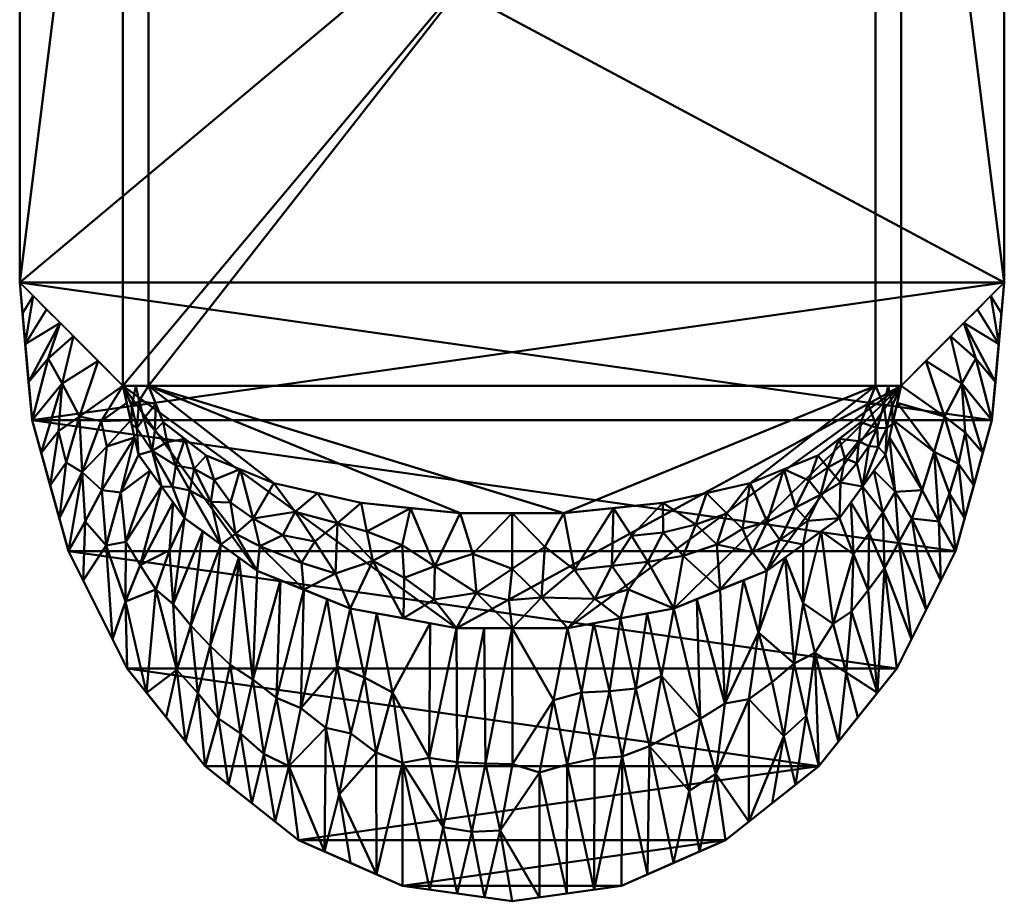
# Model space of a CAD drawing. Header units: millimetres. Extents: x -341 to 191, y -560 to 124.
# Tile 1 of 2: x -191 to 191, y -560 to -218. Entities that reach past the tile are written whole.
import ezdxf

# ---------------------------------------------------------------- set-up
doc = ezdxf.new("R2010")
doc.units = ezdxf.units.MM
doc.layers.add('P-SANR-FIXT', color=6, linetype='Continuous', lineweight=30)

# ---------------------------------------------------------------- blocks, each defined once
blk = doc.blocks.new('FamilyGeomCombination_9294-View 1')
at = {"layer": 'P-SANR-FIXT', "lineweight": 40}
mesh = blk.add_polyface(dxfattribs=at)
corners = [(191, -115.57, 400.5), (-191, -115.57, 400.5), (-191, -68.32, 417.7), (191, -68.32, 417.7)]
mesh.append_faces([[corners[k] for k in face] for face in [(2, 3, 0, 1)]])
mesh = blk.add_polyface(dxfattribs=at)
corners = [(191, -68.32, 417.7), (-191, -68.32, 417.7), (-191, -78.58, 445.89), (191, -78.58, 445.89)]
mesh.append_faces([[corners[k] for k in face] for face in [(3, 0, 1, 2)]])
mesh = blk.add_polyface(dxfattribs=at)
corners = [(-191, -320, 400.5), (-191, -320, 430.5), (-191, -120.86, 430.5), (-191, -78.58, 445.89), (-191, -68.32, 417.7), (-191, -115.57, 400.5)]
mesh.append_faces([[corners[k] for k in face] for face in [(0, 1, 2, 5)]], dxfattribs={"vtx2": -1})
mesh.append_faces([[corners[k] for k in face] for face in [(2, 3, 4, 5)]], dxfattribs={"vtx3": -1})
mesh = blk.add_polyface(dxfattribs=at)
corners = [(191, -320, 430.5), (191, -320, 400.5), (191, -115.57, 400.5), (191, -68.32, 417.7), (191, -78.58, 445.89), (191, -120.86, 430.5)]
mesh.append_faces([[corners[k] for k in face] for face in [(3, 4, 5, 2)]], dxfattribs={"vtx2": -1})
mesh.append_faces([[corners[k] for k in face] for face in [(5, 0, 1, 2)]], dxfattribs={"vtx3": -1})
mesh = blk.add_polyface(dxfattribs=at)
corners = [(191, -78.58, 445.89), (-191, -78.58, 445.89), (-191, -120.86, 430.5), (191, -120.86, 430.5)]
mesh.append_faces([[corners[k] for k in face] for face in [(2, 3, 0, 1)]])
mesh = blk.add_polyface(dxfattribs=at)
corners = [(-191, -115.57, 400.5), (191, -115.57, 400.5), (191, -320, 400.5), (186.21, -373.41, 400.5), (172.09, -424.13, 400.5), (149.33, -469.64, 400.5), (119.09, -507.64, 400.5), (82.87, -536.23, 400.5), (42.5, -553.98, 400.5), (0, -560, 400.5), (-42.5, -553.98, 400.5), (-82.87, -536.23, 400.5), (-119.09, -507.64, 400.5), (-149.33, -469.64, 400.5), (-172.09, -424.13, 400.5), (-186.21, -373.41, 400.5), (-191, -320, 400.5)]
mesh.append_faces([[corners[k] for k in face] for face in [(10, 8, 9)]], dxfattribs={"vtx0": -1})
mesh.append_faces([[corners[k] for k in face] for face in [(13, 5, 6, 12), (12, 6, 7, 11), (14, 4, 5, 13), (15, 3, 4, 14), (11, 7, 8, 10)]], dxfattribs={"vtx0": -1, "vtx2": -1})
mesh.append_faces([[corners[k] for k in face] for face in [(1, 2, 0)]], dxfattribs={"vtx1": -1})
mesh.append_faces([[corners[k] for k in face] for face in [(15, 16, 3)]], dxfattribs={"vtx1": -1, "vtx2": -1})
mesh.append_faces([[corners[k] for k in face] for face in [(2, 3, 16, 0)]], dxfattribs={"vtx1": -1, "vtx3": -1})
mesh = blk.add_polyface(dxfattribs=at)
corners = [(191, -120.86, 430.5), (-191, -120.86, 430.5), (-191, -320, 430.5), (-186.21, -373.41, 430.5), (-172.09, -424.13, 430.5), (-149.33, -469.64, 430.5), (-119.09, -507.64, 430.5), (-82.87, -536.23, 430.5), (-42.5, -553.98, 430.5), (0, -560, 430.5), (42.5, -553.98, 430.5), (82.87, -536.23, 430.5), (119.09, -507.64, 430.5), (149.33, -469.64, 430.5), (172.09, -424.13, 430.5), (186.21, -373.41, 430.5), (191, -320, 430.5)]
mesh.append_faces([[corners[k] for k in face] for face in [(15, 3, 14)]], dxfattribs={"vtx0": -1, "vtx1": -1})
mesh.append_faces([[corners[k] for k in face] for face in [(4, 13, 14, 3), (5, 12, 13, 4)]], dxfattribs={"vtx0": -1, "vtx2": -1})
mesh.append_faces([[corners[k] for k in face] for face in [(9, 10, 8)]], dxfattribs={"vtx1": -1})
mesh.append_faces([[corners[k] for k in face] for face in [(5, 6, 12)]], dxfattribs={"vtx1": -1, "vtx2": -1})
mesh.append_faces([[corners[k] for k in face] for face in [(15, 16, 2, 3), (11, 12, 6, 7), (10, 11, 7, 8)]], dxfattribs={"vtx1": -1, "vtx3": -1})
mesh.append_faces([[corners[k] for k in face] for face in [(16, 0, 1, 2)]], dxfattribs={"vtx3": -1})
mesh = blk.add_polyface(dxfattribs=at)
corners = [(-191, -320, 430.5), (-191, -320, 400.5), (-186.21, -373.41, 400.5), (-172.09, -424.13, 400.5), (-149.33, -469.64, 400.5), (-119.09, -507.64, 400.5), (-82.87, -536.23, 400.5), (-42.5, -553.98, 400.5), (0, -560, 400.5), (42.5, -553.98, 400.5), (82.87, -536.23, 400.5), (119.09, -507.64, 400.5), (149.33, -469.64, 400.5), (172.09, -424.13, 400.5), (186.21, -373.41, 400.5), (191, -320, 400.5), (191, -320, 430.5), (186.21, -373.41, 430.5), (172.09, -424.13, 430.5), (149.33, -469.64, 430.5), (119.09, -507.64, 430.5), (82.87, -536.23, 430.5), (42.5, -553.98, 430.5), (0, -560, 430.5), (-42.5, -553.98, 430.5), (-82.87, -536.23, 430.5), (-119.09, -507.64, 430.5), (-149.33, -469.64, 430.5), (-172.09, -424.13, 430.5), (-186.21, -373.41, 430.5), (187.82, -355.47, 430.5), (188.61, -346.7, 400.5), (179.15, -398.77, 400.5), (179.15, -398.77, 430.5), (134.21, -488.64, 400.5), (134.21, -488.64, 430.5), (100.98, -521.94, 400.5), (100.98, -521.94, 430.5), (160.71, -446.88, 400.5), (160.71, -446.88, 430.5), (62.69, -545.11, 400.5), (62.69, -545.11, 430.5), (21.25, -556.99, 430.5), (21.25, -556.99, 400.5), (-100.98, -521.94, 430.5), (-100.98, -521.94, 400.5), (-62.69, -545.11, 400.5), (-62.69, -545.11, 430.5), (-179.15, -398.77, 430.5), (-179.15, -398.77, 400.5), (-160.71, -446.88, 430.5), (-160.71, -446.88, 400.5), (-134.21, -488.64, 430.5), (-134.21, -488.64, 400.5), (-187.82, -355.47, 430.5), (-188.61, -346.7, 400.5), (-21.25, -556.99, 430.5), (-21.25, -556.99, 400.5)]
mesh.append_faces([[corners[k] for k in face] for face in [(54, 2, 29), (2, 54, 55), (0, 55, 54)]], dxfattribs={"vtx0": -1, "vtx1": -1})
mesh.append_faces([[corners[k] for k in face] for face in [(32, 33, 18, 13), (34, 35, 20, 11), (47, 46, 7, 24), (36, 37, 21, 10), (39, 38, 13, 18), (23, 8, 43, 42), (38, 39, 19, 12), (40, 41, 22, 9), (14, 17, 33, 32), (9, 22, 42, 43), (10, 21, 41, 40), (11, 20, 37, 36), (12, 19, 35, 34), (57, 56, 24, 7), (30, 14, 31), (8, 23, 56, 57)]], dxfattribs={"vtx0": -1, "vtx2": -1})
mesh.append_faces([[corners[k] for k in face] for face in [(30, 17, 14), (16, 30, 31)]], dxfattribs={"vtx1": -1, "vtx2": -1})
mesh.append_faces([[corners[k] for k in face] for face in [(52, 27, 4, 53), (50, 28, 3, 51), (27, 50, 51, 4), (26, 52, 53, 5), (6, 46, 47, 25), (45, 6, 25, 44), (49, 3, 28, 48), (48, 29, 2, 49), (44, 26, 5, 45)]], dxfattribs={"vtx1": -1, "vtx3": -1})
mesh.append_faces([[corners[k] for k in face] for face in [(0, 1, 55), (31, 15, 16)]], dxfattribs={"vtx2": -1})

msp = doc.modelspace()

# ---------------------------------------------------------------- block references
at = {"layer": 'P-SANR-FIXT', "lineweight": 40}
msp.add_blockref('FamilyGeomCombination_9294-View 1', (0, 0), dxfattribs=at)

# ---------------------------------------------------------------- meshes
mesh = msp.add_polyface(dxfattribs=at)
corners = [(191, -320, 400), (191, 0, 400), (-191, 0, 400), (-191, -320, 400), (-186.21, -373.41, 400), (-172.09, -424.13, 400), (-149.33, -469.64, 400), (-119.09, -507.64, 400), (-82.87, -536.23, 400), (-42.5, -553.98, 400), (0, -560, 400), (42.5, -553.98, 400), (82.87, -536.23, 400), (119.09, -507.64, 400), (149.33, -469.64, 400), (172.09, -424.13, 400), (186.21, -373.41, 400)]
mesh.append_faces([[corners[k] for k in face] for face in [(3, 1, 2)]], dxfattribs={"vtx0": -1})
mesh.append_faces([[corners[k] for k in face] for face in [(5, 14, 15, 4), (6, 13, 14, 5)]], dxfattribs={"vtx0": -1, "vtx2": -1})
mesh.append_faces([[corners[k] for k in face] for face in [(4, 15, 16, 0)]], dxfattribs={"vtx0": -1, "vtx3": -1})
mesh.append_faces([[corners[k] for k in face] for face in [(11, 12, 9, 10)]], dxfattribs={"vtx1": -1})
mesh.append_faces([[corners[k] for k in face] for face in [(7, 8, 13, 6)]], dxfattribs={"vtx1": -1, "vtx2": -1})
mesh.append_faces([[corners[k] for k in face] for face in [(12, 13, 8, 9), (0, 1, 3, 4)]], dxfattribs={"vtx1": -1, "vtx3": -1})
mesh = msp.add_polyface(dxfattribs=at)
corners = [(-191, -320, 400), (-191, 0, 400), (-151, 0, 183.51)]
mesh.append_faces([[corners[k] for k in face] for face in [(1, 2, 0)]])
mesh = msp.add_polyface(dxfattribs=at)
corners = [(-151, 0, 183.51), (-151, -360, 183.51), (-191, -320, 400)]
mesh.append_faces([[corners[k] for k in face] for face in [(0, 1, 2)]])
mesh = msp.add_polyface(dxfattribs=at)
corners = [(151, 0, 183.51), (151, -360, 183.51), (144.88, -386.76, 183.51), (127.03, -411.36, 183.51), (98.88, -431.8, 183.51), (62.73, -446.42, 183.51), (21.49, -454.03, 183.51), (-21.49, -454.03, 183.51), (-62.73, -446.42, 183.51), (-98.88, -431.8, 183.51), (-127.03, -411.36, 183.51), (-144.88, -386.76, 183.51), (-151, -360, 183.51), (-151, 0, 183.51)]
mesh.append_faces([[corners[k] for k in face] for face in [(1, 6, 7, 12)]], dxfattribs={"vtx0": -1, "vtx2": -1, "vtx3": -1})
mesh.append_faces([[corners[k] for k in face] for face in [(1, 4, 5, 6), (12, 7, 8, 9)]], dxfattribs={"vtx0": -1, "vtx3": -1})
mesh.append_faces([[corners[k] for k in face] for face in [(3, 4, 1, 2), (0, 1, 12, 13)]], dxfattribs={"vtx1": -1})
mesh.append_faces([[corners[k] for k in face] for face in [(10, 11, 12, 9)]], dxfattribs={"vtx2": -1})
mesh = msp.add_polyface(dxfattribs=at)
corners = [(151, 0, 183.51), (-151, 0, 183.51), (-151, -360, 183.51), (-144.88, -386.76, 183.51), (-127.03, -411.36, 183.51), (-98.88, -431.8, 183.51), (-62.73, -446.42, 183.51), (-21.49, -454.03, 183.51), (21.49, -454.03, 183.51), (62.73, -446.42, 183.51), (98.88, -431.8, 183.51), (127.03, -411.36, 183.51), (144.88, -386.76, 183.51), (151, -360, 183.51)]
mesh.append_faces([[corners[k] for k in face] for face in [(2, 0, 1)]], dxfattribs={"vtx0": -1})
mesh.append_faces([[corners[k] for k in face] for face in [(10, 13, 9)]], dxfattribs={"vtx0": -1, "vtx1": -1})
mesh.append_faces([[corners[k] for k in face] for face in [(13, 7, 8, 9)]], dxfattribs={"vtx0": -1, "vtx3": -1})
mesh.append_faces([[corners[k] for k in face] for face in [(6, 7, 2, 5)]], dxfattribs={"vtx1": -1, "vtx2": -1})
mesh.append_faces([[corners[k] for k in face] for face in [(13, 0, 2, 7)]], dxfattribs={"vtx1": -1, "vtx2": -1, "vtx3": -1})
mesh.append_faces([[corners[k] for k in face] for face in [(11, 12, 13, 10)]], dxfattribs={"vtx2": -1})
mesh.append_faces([[corners[k] for k in face] for face in [(2, 3, 4, 5)]], dxfattribs={"vtx3": -1})
mesh = msp.add_polyface(dxfattribs=at)
corners = [(-141, 0), (-141, -360), (-151, -360, 183.51), (-151, 0, 183.51)]
mesh.append_faces([[corners[k] for k in face] for face in [(3, 0, 1, 2)]])
mesh = msp.add_polyface(dxfattribs=at)
corners = [(141, 0), (141, -360), (135.29, -374.09), (118.62, -387.03), (92.34, -397.79), (58.57, -405.48), (20.07, -409.49), (-20.07, -409.49), (-58.57, -405.48), (-92.34, -397.79), (-118.62, -387.03), (-135.29, -374.09), (-141, -360), (-141, 0)]
mesh.append_faces([[corners[k] for k in face] for face in [(0, 12, 13)]], dxfattribs={"vtx0": -1})
mesh.append_faces([[corners[k] for k in face] for face in [(12, 6, 7)]], dxfattribs={"vtx0": -1, "vtx2": -1})
mesh.append_faces([[corners[k] for k in face] for face in [(12, 0, 1, 6)]], dxfattribs={"vtx0": -1, "vtx2": -1, "vtx3": -1})
mesh.append_faces([[corners[k] for k in face] for face in [(1, 4, 5, 6), (12, 7, 8, 9)]], dxfattribs={"vtx0": -1, "vtx3": -1})
mesh.append_faces([[corners[k] for k in face] for face in [(3, 4, 1, 2)]], dxfattribs={"vtx1": -1})
mesh.append_faces([[corners[k] for k in face] for face in [(10, 11, 12, 9)]], dxfattribs={"vtx2": -1})
mesh = msp.add_polyface(dxfattribs=at)
corners = [(141, -360), (141, 0), (151, 0, 183.51), (151, -360, 183.51)]
mesh.append_faces([[corners[k] for k in face] for face in [(2, 3, 0, 1)]])
mesh = msp.add_polyface(dxfattribs=at)
corners = [(191, 0, 400), (191, -320, 400), (151, 0, 183.51)]
mesh.append_faces([[corners[k] for k in face] for face in [(1, 2, 0)]])
mesh = msp.add_polyface(dxfattribs=at)
corners = [(151, -360, 183.51), (151, 0, 183.51), (191, -320, 400)]
mesh.append_faces([[corners[k] for k in face] for face in [(0, 1, 2)]])
mesh = msp.add_polyface(dxfattribs=at)
corners = [(-179.15, -398.77, 400), (-173, -389.77, 345.68), (-175.62, -411.45, 400), (-166.4, -435.51, 400), (-165.59, -412.64, 346.61), (-157.51, -421.98, 327.77), (-151, -360, 183.51), (-167.85, -371.9, 291.62), (-160.58, -350.42, 235.34), (-182.68, -386.09, 400), (-174.5, -359.12, 318.79), (-176, -377.64, 345.95), (-179.89, -349.49, 344.28), (-175.36, -335.64, 315.37), (-170.15, -340.85, 287.16), (-166.76, -393.5, 317.35), (-172.09, -424.13, 400), (-160.71, -446.88, 400), (-155.02, -458.26, 400), (-185.79, -325.21, 371.79), (-180.58, -330.42, 343.58), (-188.86, -343.91, 400), (-187.53, -358.66, 400), (-189.93, -331.95, 400), (-191, -320, 400), (-186.21, -373.41, 400), (-157.2, -383.55, 246.52), (-159.36, -373.74, 243.67), (-147.94, -373.38, 183.51), (-159.07, -400.5, 289.78), (-151.82, -401.42, 255.42)]
mesh.append_faces([[corners[k] for k in face] for face in [(0, 1, 2), (6, 7, 8), (8, 10, 14), (21, 13, 22), (2, 15, 16)]], dxfattribs={"vtx0": -1, "vtx1": -1})
mesh.append_faces([[corners[k] for k in face] for face in [(3, 4, 5), (9, 10, 11), (15, 4, 16), (11, 1, 0), (8, 7, 10), (11, 7, 1), (22, 13, 12), (14, 10, 12), (25, 12, 10), (26, 15, 27), (27, 15, 7), (7, 15, 1), (15, 2, 1), (10, 7, 11), (6, 27, 7), (26, 27, 28), (15, 26, 29), (29, 30, 5), (15, 29, 4), (5, 4, 29)]], dxfattribs={"vtx0": -1, "vtx1": -1, "vtx2": -1})
mesh.append_faces([[corners[k] for k in face] for face in [(12, 13, 14), (21, 20, 13), (12, 25, 22), (11, 0, 9)]], dxfattribs={"vtx0": -1, "vtx2": -1})
mesh.append_faces([[corners[k] for k in face] for face in [(17, 3, 5, 18), (19, 20, 21), (21, 23, 19), (9, 25, 10), (3, 16, 4)]], dxfattribs={"vtx1": -1, "vtx2": -1})
mesh.append_faces([[corners[k] for k in face] for face in [(23, 24, 19)]], dxfattribs={"vtx2": -1})
mesh = msp.add_polyface(dxfattribs=at)
corners = [(159.07, -400.5, 289.78), (147.94, -373.38, 183.51), (163.74, -385.67, 287.35), (165.59, -412.64, 346.61), (169.74, -401.76, 347.65), (175.87, -378.21, 345.94), (174.5, -359.12, 318.79), (182.68, -386.09, 400), (185.79, -325.21, 371.79), (189.93, -331.95, 400), (188.86, -343.91, 400), (179.89, -349.49, 344.28), (170.15, -340.85, 287.16), (175.36, -335.64, 315.37), (167.85, -371.9, 291.62), (173.21, -390.29, 347.61), (160.58, -350.42, 235.34), (151, -360, 183.51), (146.41, -380.07, 183.51), (149.47, -366.69, 183.51), (179.15, -398.77, 400), (186.21, -373.41, 400), (187.53, -358.66, 400), (180.58, -330.42, 343.58), (191, -320, 400), (148.6, -401.19, 239.29), (140.42, -392.91, 183.51), (144.88, -386.76, 183.51), (143.81, -409.13, 237.97), (135.96, -399.06, 183.51), (175.62, -411.45, 400), (155.14, -411.52, 294.13)]
mesh.append_faces([[corners[k] for k in face] for face in [(12, 6, 16), (21, 11, 22)]], dxfattribs={"vtx0": -1, "vtx1": -1})
mesh.append_faces([[corners[k] for k in face] for face in [(0, 1, 2), (3, 2, 4), (5, 6, 7), (14, 5, 15), (2, 19, 14), (14, 16, 6), (6, 11, 21), (11, 13, 22), (6, 12, 11), (26, 25, 28), (3, 0, 2), (25, 18, 0), (15, 2, 14), (15, 30, 4), (0, 31, 25), (6, 5, 14), (15, 4, 2), (20, 15, 5)]], dxfattribs={"vtx0": -1, "vtx1": -1, "vtx2": -1})
mesh.append_faces([[corners[k] for k in face] for face in [(8, 9, 10), (11, 12, 13), (0, 18, 1), (10, 23, 8), (10, 13, 23), (25, 26, 27), (25, 27, 18), (28, 29, 26), (6, 21, 7), (2, 1, 19)]], dxfattribs={"vtx0": -1, "vtx2": -1})
mesh.append_faces([[corners[k] for k in face] for face in [(17, 16, 14), (7, 20, 5), (10, 22, 13), (19, 17, 14), (20, 30, 15)]], dxfattribs={"vtx1": -1, "vtx2": -1})
mesh.append_faces([[corners[k] for k in face] for face in [(8, 24, 9)]], dxfattribs={"vtx2": -1})
mesh = msp.add_polyface(dxfattribs=at)
corners = [(-159.36, -373.74, 243.67), (-151, -360, 183.51), (-149.47, -366.69, 183.51), (-117.16, -460.95, 289.22), (-124.54, -453, 287.46), (-112.96, -421.58, 183.51), (-105.92, -426.69, 183.51), (-98.88, -431.8, 183.51), (-100.52, -473.97, 288.23), (-131.49, -405.21, 183.51), (-144.2, -429.58, 290.69), (-135.96, -399.06, 183.51), (-149.94, -443.69, 344.9), (-149.77, -420.58, 291.16), (-151.82, -401.42, 255.42), (-157.51, -421.98, 327.77), (-157.2, -383.55, 246.52), (-146.41, -380.07, 183.51), (-159.07, -400.5, 289.78), (-71.77, -442.76, 183.51), (-81.94, -485.15, 287.6), (-80.81, -439.11, 183.51), (-140.42, -392.91, 183.51), (-131.46, -444.77, 286.01), (-138.19, -439.12, 292.87), (-132.86, -423.86, 236.9), (-89.84, -435.45, 183.51), (-91.41, -481.11, 290.74), (-144.88, -386.76, 183.51), (-147.94, -373.38, 183.51), (-155.02, -458.26, 400), (-127.03, -411.36, 183.51), (-130.06, -470.28, 342.61), (-109.29, -468.31, 290.54), (-62.73, -446.42, 183.51), (-67.89, -468.88, 237.33), (-119.99, -416.47, 183.51), (-57.21, -473.22, 238.79), (-52.42, -448.32, 183.51), (-141.77, -479.14, 400)]
mesh.append_faces([[corners[k] for k in face] for face in [(9, 10, 11), (19, 20, 21), (28, 14, 17), (31, 25, 9), (34, 35, 19), (36, 23, 31)]], dxfattribs={"vtx0": -1, "vtx1": -1})
mesh.append_faces([[corners[k] for k in face] for face in [(3, 4, 5), (10, 12, 13), (14, 13, 15), (16, 17, 18), (17, 14, 18), (13, 14, 22), (23, 24, 25), (13, 12, 15), (30, 15, 12), (10, 24, 12), (13, 11, 10), (9, 25, 10), (23, 25, 31), (10, 25, 24), (32, 23, 4), (3, 6, 33), (23, 36, 4), (39, 12, 24), (24, 23, 32)]], dxfattribs={"vtx0": -1, "vtx1": -1, "vtx2": -1})
mesh.append_faces([[corners[k] for k in face] for face in [(0, 1, 2), (16, 29, 17), (14, 28, 22), (8, 7, 26), (37, 34, 38)]], dxfattribs={"vtx0": -1, "vtx2": -1})
mesh.append_faces([[corners[k] for k in face] for face in [(6, 7, 8), (5, 6, 3), (26, 21, 27), (22, 11, 13), (36, 5, 4), (2, 29, 0)]], dxfattribs={"vtx1": -1, "vtx2": -1})
mesh = msp.add_polyface(dxfattribs=at)
corners = [(-141, -360), (-135.29, -374.09), (-118.62, -387.03), (-92.34, -397.79), (-58.57, -405.48), (-20.07, -409.49), (20.07, -409.49), (58.57, -405.48), (92.34, -397.79), (118.62, -387.03), (135.29, -374.09), (141, -360), (151, -360, 183.51), (144.88, -386.76, 183.51), (127.03, -411.36, 183.51), (98.88, -431.8, 183.51), (62.73, -446.42, 183.51), (21.49, -454.03, 183.51), (-21.49, -454.03, 183.51), (-62.73, -446.42, 183.51), (-98.88, -431.8, 183.51), (-127.03, -411.36, 183.51), (-144.88, -386.76, 183.51), (-151, -360, 183.51), (-142.78, -372.68, 77.89), (-135.96, -399.06, 183.51), (-130.39, -390.98, 81.38), (-139.54, -385.21, 116.33), (-116.8, -405, 100.21), (-146, -360, 91.76), (-147.58, -374.98, 183.51), (-105.48, -392.41), (-100.38, -411.5, 85.9), (-76.5, -420.41, 85.56), (-54.04, -427.91, 94.18), (-39.32, -407.49), (-29.99, -430.01, 87.83), (0, -430.99, 85.59), (-42.11, -450.22, 183.51), (-145.5, -376.54, 136.53), (-147.43, -367.87, 130.51), (-144.68, -365.94, 77.42), (24.24, -431.4, 91.36), (42.11, -450.22, 183.51), (52.69, -428.29, 94.67), (79.51, -421.65, 95.67), (39.32, -407.49), (99.02, -412.77, 89.17), (112.96, -421.58, 183.51), (119.67, -402.32, 96.31), (133.8, -390.03, 98.32), (141.63, -376.45, 84.74), (146, -360, 91.76), (147.58, -374.98, 183.51), (105.48, -392.41), (145.43, -376.39, 134.82), (144.27, -367.48, 75.94), (138.14, -367.04), (147.44, -367.86, 130.59), (142.06, -383.75, 133.78), (135.96, -399.06, 183.51), (138.42, -383.5, 94.67), (126.95, -380.56), (134.58, -381.56, 47.99), (129.07, -388.11, 54.75), (127.48, -397.6, 105.62), (-112.96, -421.58, 183.51), (-138.14, -367.04), (-131.66, -399.24, 140.66), (-125.02, -400.66, 111.02), (-126.95, -380.56), (-123.35, -392.3, 52.16), (-115.51, -396.52, 46.93), (-109.22, -405.28, 76.44), (-107.29, -417.41, 135.07), (-97.77, -422.22, 133.62), (-80.81, -439.11, 183.51), (-88.95, -417.95, 93.96), (-75.45, -401.63), (-67.67, -413.33, 42.78), (-84.12, -408.98, 42.78), (-81.64, -428.73, 131.95), (-68.54, -432.88, 131.35), (-56.32, -416.61, 47.09), (-42.67, -421.9, 60.33), (-41.81, -434.48, 112.9), (-30.22, -442.96, 141.6), (0, -454.03, 183.51), (-13.73, -440.33, 125.12), (-15.19, -425.19, 63.42), (-138.61, -377.52, 57.09), (-133.74, -381.89, 43.68), (0, -409.49), (11.45, -442.22, 132.4), (12.76, -422.5, 52), (32.09, -442.71, 141.55), (38.68, -429.88, 91.64), (46.33, -418.27, 47.15), (58.7, -416.97, 50.61), (75.45, -401.63), (66.45, -425.96, 97.99), (71.28, -413.78, 48.7), (83.29, -409.55, 44.34), (45.21, -439.05, 134.57), (89.42, -415.57, 83.3), (80.81, -439.11, 183.51), (93.37, -424.62, 135.18), (103.95, -419.77, 137.42), (109.96, -407.3, 89.62), (115.2, -396.77, 47.35), (122.59, -391.7, 45.02), (114.71, -412.42, 133.46), (-1.27, -443.17, 135.27)]
mesh.append_faces([[corners[k] for k in face] for face in [(76, 82, 19), (30, 39, 22), (25, 68, 21), (22, 27, 25), (23, 40, 30), (11, 56, 57), (12, 58, 52), (14, 65, 60), (21, 69, 66), (20, 75, 76), (38, 86, 18), (70, 91, 1), (87, 93, 17), (62, 110, 9)]], dxfattribs={"vtx0": -1, "vtx1": -1})
mesh.append_faces([[corners[k] for k in face] for face in [(85, 34, 84), (91, 70, 26), (80, 32, 3), (41, 39, 40), (90, 27, 24), (72, 73, 28), (27, 68, 25), (83, 84, 34), (90, 91, 27), (71, 72, 28), (79, 83, 34), (74, 75, 20), (69, 21, 68), (28, 69, 71), (28, 73, 74), (78, 79, 80), (88, 18, 86), (86, 38, 85), (42, 95, 93), (27, 22, 39), (98, 44, 97), (62, 64, 110), (77, 81, 75), (106, 47, 107), (51, 55, 59), (44, 103, 96), (100, 44, 98), (111, 108, 49), (49, 110, 65), (80, 79, 33), (24, 39, 41), (52, 58, 56), (68, 27, 26), (42, 94, 6), (89, 37, 88), (40, 39, 30), (27, 39, 24), (40, 29, 41), (41, 67, 24), (95, 96, 103), (45, 102, 104), (47, 106, 104), (108, 109, 49), (44, 96, 97), (107, 108, 111), (15, 106, 107), (61, 63, 51), (50, 63, 61), (60, 50, 61), (58, 53, 55), (59, 55, 13), (55, 51, 56), (51, 57, 56), (56, 58, 55), (61, 51, 59), (60, 61, 59), (62, 63, 64), (64, 63, 50), (51, 63, 10), (65, 64, 50), (49, 109, 110), (60, 65, 50), (14, 49, 65), (74, 66, 28), (69, 68, 26), (69, 26, 71), (69, 28, 66), (70, 71, 26), (71, 2, 72), (73, 31, 32), (31, 73, 72), (73, 32, 74), (75, 74, 32), (32, 77, 75), (76, 81, 82), (80, 33, 77), (81, 77, 33), (83, 79, 4), (82, 79, 34), (32, 80, 77), (81, 33, 82), (75, 81, 76), (79, 82, 33), (34, 19, 82), (84, 36, 85), (83, 35, 84), (35, 36, 84), (86, 85, 36), (38, 34, 85), (87, 112, 93), (36, 89, 88), (36, 88, 86), (37, 93, 112), (36, 5, 89), (89, 92, 37), (67, 90, 24), (91, 90, 1), (27, 91, 26), (94, 93, 37), (93, 94, 42), (92, 94, 37), (93, 95, 17), (95, 42, 96), (42, 46, 96), (97, 96, 46), (98, 97, 7), (45, 100, 101), (98, 101, 100), (105, 100, 45), (45, 101, 102), (16, 44, 100), (7, 101, 98), (101, 99, 102), (104, 8, 47), (16, 103, 44), (95, 103, 43), (8, 104, 102), (106, 45, 104), (45, 106, 105), (107, 47, 108), (47, 54, 108), (54, 109, 108), (110, 109, 9), (110, 64, 65), (14, 111, 49), (107, 111, 48), (87, 88, 112), (37, 112, 88)]], dxfattribs={"vtx0": -1, "vtx1": -1, "vtx2": -1})
mesh.append_faces([[corners[k] for k in face] for face in [(89, 5, 92), (103, 16, 43), (101, 7, 99), (111, 14, 48), (55, 53, 13), (47, 8, 54), (59, 13, 60), (90, 67, 1), (71, 70, 2), (79, 78, 4), (94, 92, 6), (100, 105, 16), (109, 54, 9)]], dxfattribs={"vtx0": -1, "vtx2": -1})
mesh.append_faces([[corners[k] for k in face] for face in [(0, 67, 41), (35, 5, 36), (23, 29, 40), (31, 3, 32), (87, 18, 88), (38, 19, 34), (29, 0, 41), (6, 46, 42), (43, 17, 95), (10, 57, 51), (12, 53, 58), (11, 52, 56), (62, 10, 63), (2, 31, 72), (20, 66, 74), (3, 78, 80), (4, 35, 83), (46, 7, 97), (99, 8, 102), (15, 105, 106), (48, 15, 107)]], dxfattribs={"vtx1": -1, "vtx2": -1})
mesh = msp.add_polyface(dxfattribs=at)
corners = [(112.96, -421.58, 183.51), (119.99, -416.47, 183.51), (112.99, -444.4, 239.91), (124.56, -452.42, 286.09), (117.5, -463.61, 296.3), (144.53, -430.79, 294.82), (138.15, -439.29, 293.15), (138.59, -417.27, 238.89), (89.84, -435.45, 183.51), (82.62, -483.29, 284.26), (80.81, -439.11, 183.51), (132.47, -425.3, 239.52), (131.7, -447.57, 293.53), (155.14, -411.52, 294.13), (150.07, -420.65, 292.58), (148.6, -401.19, 239.29), (109.47, -467.82, 289.75), (105.92, -426.69, 183.51), (165.59, -412.64, 346.61), (169.74, -401.76, 347.65), (172.09, -424.13, 400), (143.81, -409.13, 237.97), (159.07, -400.5, 289.78), (155.02, -458.26, 400), (149.33, -469.64, 400), (71.77, -442.76, 183.51), (95.66, -455.75, 238.06), (98.88, -431.8, 183.51), (127.03, -411.36, 183.51), (141.77, -479.14, 400), (131.49, -405.21, 183.51), (135.96, -399.06, 183.51), (160.71, -446.88, 400), (166.4, -435.51, 400), (175.62, -411.45, 400)]
mesh.append_faces([[corners[k] for k in face] for face in [(8, 9, 10), (32, 13, 33), (30, 11, 28)]], dxfattribs={"vtx0": -1, "vtx1": -1})
mesh.append_faces([[corners[k] for k in face] for face in [(3, 4, 2), (5, 6, 7), (11, 6, 12), (11, 7, 6), (13, 14, 15), (16, 17, 2), (18, 19, 20), (15, 14, 21), (14, 5, 21), (13, 22, 18), (23, 5, 14), (3, 1, 11), (16, 26, 17), (5, 29, 6), (11, 12, 3), (11, 30, 7), (21, 7, 31), (7, 21, 5), (14, 13, 32), (13, 18, 33), (2, 1, 3)]], dxfattribs={"vtx0": -1, "vtx1": -1, "vtx2": -1})
mesh.append_faces([[corners[k] for k in face] for face in [(5, 23, 24), (9, 25, 10), (26, 8, 27), (26, 27, 17), (11, 1, 28), (14, 32, 23), (18, 20, 33)]], dxfattribs={"vtx0": -1, "vtx2": -1})
mesh.append_faces([[corners[k] for k in face] for face in [(0, 1, 2), (17, 0, 2), (34, 20, 19), (30, 31, 7)]], dxfattribs={"vtx1": -1, "vtx2": -1})
mesh = msp.add_polyface(dxfattribs=at)
corners = [(-109.29, -468.31, 290.54), (-105.38, -494.85, 344.06), (-113.92, -489.13, 347.69), (-130.06, -470.28, 342.61), (-141.77, -479.14, 400), (-138.19, -439.12, 292.87), (-72.24, -492.72, 293.72), (-86.63, -507.62, 343.1), (-81.94, -485.15, 287.6), (-110.03, -514.79, 400), (-100.98, -521.94, 400), (-91.41, -481.11, 290.74), (-96.22, -502.84, 346.47), (-100.52, -473.97, 288.23), (-121.88, -479.24, 342.69), (-126.65, -498.14, 400), (-149.94, -443.69, 344.9), (-149.33, -469.64, 400), (-105.92, -426.69, 183.51), (-134.21, -488.64, 400), (-155.02, -458.26, 400), (-80.81, -439.11, 183.51), (-124.54, -453, 287.46), (-117.16, -460.95, 289.22), (-119.09, -507.64, 400), (-91.93, -529.08, 400), (-67, -518.6, 344.42), (-72.78, -540.67, 400), (-89.84, -435.45, 183.51), (-71.77, -442.76, 183.51), (-67.89, -468.88, 237.33), (-82.87, -536.23, 400), (-62.54, -494.86, 289.52)]
mesh.append_faces([[corners[k] for k in face] for face in [(9, 1, 10), (20, 16, 17), (25, 7, 31), (24, 2, 9)]], dxfattribs={"vtx0": -1, "vtx1": -1})
mesh.append_faces([[corners[k] for k in face] for face in [(0, 1, 2), (3, 4, 5), (6, 7, 8), (11, 12, 13), (14, 15, 3), (18, 13, 0), (12, 10, 1), (11, 21, 8), (3, 22, 14), (22, 23, 14), (9, 2, 1), (13, 1, 0), (14, 2, 24), (1, 13, 12), (7, 12, 11), (7, 25, 12), (8, 7, 11), (6, 26, 27), (13, 28, 11), (29, 30, 8), (8, 30, 6), (2, 14, 23), (2, 23, 0), (30, 32, 6), (27, 7, 6)]], dxfattribs={"vtx0": -1, "vtx1": -1, "vtx2": -1})
mesh.append_faces([[corners[k] for k in face] for face in [(16, 4, 17), (3, 15, 19), (14, 24, 15)]], dxfattribs={"vtx0": -1, "vtx2": -1})
mesh.append_faces([[corners[k] for k in face] for face in [(19, 4, 3), (25, 10, 12), (27, 31, 7)]], dxfattribs={"vtx1": -1, "vtx2": -1})
mesh = msp.add_polyface(dxfattribs=at)
corners = [(73.02, -489.28, 286.99), (63.29, -494.38, 289.12), (57.97, -472.56, 237.87), (109.47, -467.82, 289.75), (114.08, -488.11, 345.69), (105.41, -496.01, 346.74), (68.72, -517.09, 342.87), (82.62, -483.29, 284.26), (95.66, -455.75, 238.06), (91.92, -481.62, 292.62), (100.91, -474.98, 291.18), (91.93, -529.08, 400), (79.03, -510.57, 339.95), (82.87, -536.23, 400), (72.78, -540.67, 400), (129.68, -471.23, 343.77), (141.77, -479.14, 400), (134.21, -488.64, 400), (117.5, -463.61, 296.3), (126.65, -498.14, 400), (138.15, -439.29, 293.15), (131.7, -447.57, 293.53), (62.73, -446.42, 183.51), (71.77, -442.76, 183.51), (62.69, -545.11, 400), (89.84, -435.45, 183.51), (110.03, -514.79, 400), (100.98, -521.94, 400), (119.09, -507.64, 400), (124.56, -452.42, 286.09), (112.99, -444.4, 239.91), (144.53, -430.79, 294.82), (149.33, -469.64, 400)]
mesh.append_faces([[corners[k] for k in face] for face in [(24, 6, 14), (27, 5, 26), (26, 4, 28)]], dxfattribs={"vtx0": -1, "vtx1": -1})
mesh.append_faces([[corners[k] for k in face] for face in [(0, 1, 2), (3, 4, 5), (6, 1, 0), (7, 8, 9), (10, 9, 8), (5, 11, 9), (18, 15, 19), (3, 18, 4), (11, 12, 9), (20, 16, 21), (14, 6, 12), (6, 0, 12), (7, 12, 0), (7, 9, 12), (7, 0, 23), (25, 8, 7), (26, 5, 4), (3, 5, 10), (4, 18, 28), (21, 15, 29), (30, 18, 3), (15, 18, 29), (8, 3, 10), (15, 21, 16), (9, 10, 5)]], dxfattribs={"vtx0": -1, "vtx1": -1, "vtx2": -1})
mesh.append_faces([[corners[k] for k in face] for face in [(12, 13, 14), (15, 16, 17), (12, 11, 13), (0, 22, 23), (15, 17, 19), (31, 32, 16)]], dxfattribs={"vtx0": -1, "vtx2": -1})
mesh.append_faces([[corners[k] for k in face] for face in [(27, 11, 5), (19, 28, 18)]], dxfattribs={"vtx1": -1, "vtx2": -1})
mesh = msp.add_polyface(dxfattribs=at)
corners = [(-52.59, -549.55, 400), (-42.46, -506.3, 300.25), (-42.5, -553.98, 400), (-52.71, -502.31, 298.06), (-57.21, -473.22, 238.79), (-46.36, -478.99, 244.66), (-62.54, -494.86, 289.52), (-32.15, -504.31, 291.34), (-31.8, -452.13, 183.51), (-21.49, -454.03, 183.51), (-21.25, -556.99, 400), (-31.88, -555.49, 400), (-26.69, -531.27, 345.35), (-21.28, -506.03, 291.4), (-10.74, -454.03, 183.51), (-10.32, -506.5, 290.33), (0, -454.03, 183.51), (0.23, -506.81, 290.33), (-67, -518.6, 344.42), (-72.24, -492.72, 293.72), (-15.57, -533.1, 346.1), (-67.89, -468.88, 237.33), (-62.73, -446.42, 183.51), (-52.42, -448.32, 183.51), (-42.11, -450.22, 183.51), (-62.69, -545.11, 400), (-4.57, -532.48, 343.39), (-10.63, -558.5, 400), (0, -560, 400), (-72.78, -540.67, 400)]
mesh.append_faces([[corners[k] for k in face] for face in [(0, 1, 2), (25, 18, 0), (2, 1, 11), (27, 26, 28)]], dxfattribs={"vtx0": -1, "vtx1": -1})
mesh.append_faces([[corners[k] for k in face] for face in [(3, 4, 5), (4, 3, 6), (13, 14, 15), (15, 16, 17), (18, 19, 6), (12, 20, 10), (12, 1, 7), (4, 6, 21), (1, 3, 5), (21, 22, 4), (23, 5, 4), (1, 5, 7), (11, 1, 12), (7, 13, 12), (12, 13, 20), (26, 20, 15), (26, 27, 20), (5, 8, 7), (20, 13, 15), (17, 26, 15), (18, 6, 3), (7, 9, 13), (3, 0, 18), (1, 0, 3)]], dxfattribs={"vtx0": -1, "vtx1": -1, "vtx2": -1})
mesh.append_faces([[corners[k] for k in face] for face in [(7, 8, 9), (13, 9, 14), (18, 25, 29)]], dxfattribs={"vtx0": -1, "vtx2": -1})
mesh.append_faces([[corners[k] for k in face] for face in [(5, 23, 24, 8)]], dxfattribs={"vtx0": -1, "vtx3": -1})
mesh.append_faces([[corners[k] for k in face] for face in [(10, 11, 12), (14, 16, 15), (27, 10, 20)]], dxfattribs={"vtx1": -1, "vtx2": -1})
mesh = msp.add_polyface(dxfattribs=at)
corners = [(16.15, -482.04, 240.63), (10.71, -509.98, 297.55), (0.23, -506.81, 290.33), (-4.57, -532.48, 343.39), (31.96, -504.65, 291.96), (27, -479.03, 236.89), (37.85, -478.49, 239.58), (42.73, -503.85, 295.25), (21.25, -556.99, 400), (21.36, -507, 293.43), (31.88, -555.49, 400), (42.11, -450.22, 183.51), (52.42, -448.32, 183.51), (48.03, -477.41, 242.18), (53.32, -499.83, 293.2), (57.97, -472.56, 237.87), (63.29, -494.38, 289.12), (0, -454.03, 183.51), (10.74, -454.03, 183.51), (21.49, -454.03, 183.51), (0, -560, 400), (10.63, -558.5, 400), (52.59, -549.55, 400), (42.5, -553.98, 400), (31.8, -452.13, 183.51), (62.73, -446.42, 183.51), (62.69, -545.11, 400), (73.02, -489.28, 286.99), (68.72, -517.09, 342.87)]
mesh.append_faces([[corners[k] for k in face] for face in [(8, 9, 10), (20, 3, 21), (25, 15, 12)]], dxfattribs={"vtx0": -1, "vtx1": -1})
mesh.append_faces([[corners[k] for k in face] for face in [(0, 1, 2), (2, 1, 3), (4, 5, 6), (7, 4, 6), (8, 1, 9), (14, 15, 16), (5, 4, 9), (0, 2, 17), (5, 0, 19), (9, 1, 0), (24, 6, 5), (15, 13, 12), (6, 13, 7), (13, 15, 14), (15, 25, 27), (26, 14, 28), (7, 13, 14), (13, 6, 11), (5, 9, 0), (7, 10, 4), (10, 9, 4), (1, 21, 3), (22, 7, 14), (14, 16, 28)]], dxfattribs={"vtx0": -1, "vtx1": -1, "vtx2": -1})
mesh.append_faces([[corners[k] for k in face] for face in [(7, 22, 23), (6, 24, 11), (14, 26, 22), (7, 23, 10), (5, 19, 24), (1, 8, 21)]], dxfattribs={"vtx0": -1, "vtx2": -1})
mesh.append_faces([[corners[k] for k in face] for face in [(0, 17, 18, 19)]], dxfattribs={"vtx0": -1, "vtx3": -1})
mesh.append_faces([[corners[k] for k in face] for face in [(11, 12, 13)]], dxfattribs={"vtx1": -1, "vtx2": -1})

doc.saveas('drawing.dxf')
